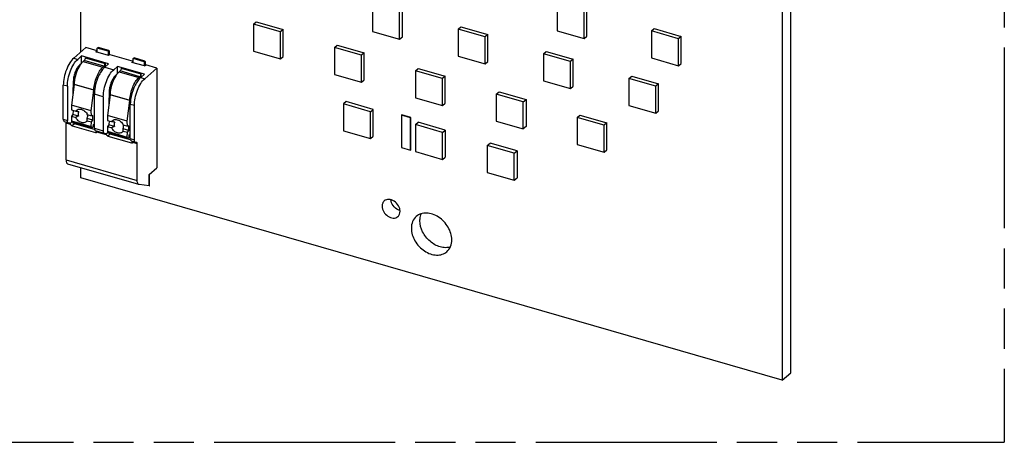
# Model space of a CAD drawing. Header units: millimetres. Extents: x 0 to 210, y 0 to 297.
# Tile 5 of 8: x 103 to 150, y 208 to 228. Entities that reach past the tile are written whole.
import ezdxf

# ---------------------------------------------------------------- set-up
doc = ezdxf.new("R2010")
doc.units = ezdxf.units.MM
doc.header["$LTSCALE"] = 19.36
doc.linetypes.add('PHANTOM', pattern=[0.8, 0.45, -0.05, 0.1, -0.05, 0.1, -0.05])
doc.layers.get('0').update_dxf_attribs({"linetype": 'CONTINUOUS'})
doc.layers.add('DEFAULT_3', color=7, linetype='PHANTOM')

msp = doc.modelspace()

# ---------------------------------------------------------------- linework, layer by layer
at = {"color": 7, "linetype": 'Continuous'}
for p, q in [((105.66518, 226.48696), (105.66518, 254.20002)), ((139.85267, 211.03226), (139.85267, 244.80725)), ((139.44017, 244.45002), (139.44017, 210.67503)), ((119.71584, 228.77563), (119.71584, 227.47659)), ((121.14538, 227.21461), (121.14538, 228.51365)), ((128.59261, 228.81121), (128.59261, 227.51217)), ((130.02214, 227.25018), (130.02214, 228.54922)), ((121.01488, 227.10159), (121.01488, 228.40063)), ((129.89164, 227.13717), (129.89164, 228.43621)), ((113.97843, 227.8338), (114.10893, 227.94682)), ((113.97843, 227.8338), (113.97843, 226.53476)), ((115.27746, 227.4588), (113.97843, 227.8338)), ((114.10893, 227.94682), (115.40796, 227.57182)), ((115.40796, 227.57182), (115.27746, 227.4588)), ((115.40796, 226.27278), (115.40796, 227.57182)), ((123.82947, 227.58813), (123.95997, 227.70115)), ((125.1285, 227.21313), (123.82947, 227.58813)), ((123.82947, 227.58813), (123.82947, 226.28909)), ((123.95997, 227.70115), (125.259, 227.32615)), ((133.13924, 227.49871), (133.26974, 227.61172)), ((133.26974, 227.61172), (134.56878, 227.23672)), ((115.27746, 226.15976), (115.27746, 227.4588)), ((119.71584, 227.47659), (121.01488, 227.10159)), ((121.01488, 227.10159), (121.14538, 227.21461)), ((125.259, 227.32615), (125.1285, 227.21313)), ((125.1285, 225.91409), (125.1285, 227.21313)), ((125.259, 226.02711), (125.259, 227.32615)), ((128.59261, 227.51217), (129.89164, 227.13717)), ((129.89164, 227.13717), (130.02214, 227.25018)), ((134.43828, 227.12371), (133.13924, 227.49871)), ((133.13924, 227.49871), (133.13924, 226.19967)), ((134.56878, 227.23672), (134.43828, 227.12371)), ((134.43828, 225.82467), (134.43828, 227.12371)), ((134.56878, 225.93768), (134.56878, 227.23672)), ((105.32114, 226.18902), (105.90864, 226.69781)), ((106.4499, 226.54156), (105.90864, 226.69781)), ((106.4557, 226.66978), (106.4932, 226.70226)), ((106.4557, 226.46771), (106.4557, 226.66978)), ((106.97532, 226.51978), (106.4557, 226.66978)), ((107.01282, 226.55226), (106.4932, 226.70226)), ((117.87554, 226.7088), (118.00604, 226.82182)), ((119.17458, 226.3338), (117.87554, 226.7088)), ((117.87554, 226.7088), (117.87554, 225.40976)), ((118.00604, 226.82182), (119.30508, 226.44682)), ((105.70349, 226.29515), (105.51599, 226.13277)), ((105.70349, 225.95316), (105.70349, 226.29515)), ((107.00253, 225.92015), (105.70349, 226.29515)), ((106.3874, 226.48743), (106.4499, 226.54156)), ((106.99362, 226.31243), (106.3874, 226.48743)), ((106.4499, 226.46939), (106.4499, 226.54156)), ((107.01282, 226.55226), (106.97532, 226.51978)), ((106.97532, 226.51978), (106.97532, 226.31771)), ((107.05612, 226.36656), (106.99362, 226.31243)), ((107.01282, 226.55226), (107.05082, 226.51935)), ((107.05082, 226.36656), (107.05082, 226.51935)), ((107.05612, 226.36656), (108.18195, 226.04156)), ((108.18775, 226.16978), (108.22525, 226.20226)), ((108.18775, 225.96771), (108.18775, 226.16978)), ((108.70737, 226.01978), (108.18775, 226.16978)), ((108.74487, 226.05226), (108.22525, 226.20226)), ((113.97843, 226.53476), (115.27746, 226.15976)), ((115.27746, 226.15976), (115.40796, 226.27278)), ((119.30508, 226.44682), (119.17458, 226.3338)), ((119.17458, 225.03476), (119.17458, 226.3338)), ((119.30508, 225.14778), (119.30508, 226.44682)), ((123.82947, 226.28909), (125.1285, 225.91409)), ((127.94309, 226.40063), (128.07359, 226.51365)), ((129.24212, 226.02563), (127.94309, 226.40063)), ((127.94309, 226.40063), (127.94309, 225.10159)), ((128.07359, 226.51365), (129.37262, 226.13865)), ((129.37262, 226.13865), (129.24212, 226.02563)), ((129.37262, 224.83961), (129.37262, 226.13865)), ((133.13924, 226.19967), (134.43828, 225.82467)), ((105.69009, 225.93713), (105.61364, 225.87092)), ((105.7767, 226.02864), (105.8267, 226.07194)), ((106.77933, 225.79694), (106.72933, 225.75364)), ((106.81503, 225.75777), (107.00253, 225.92015)), ((106.82933, 225.92684), (106.82933, 225.77015)), ((107.43554, 225.79515), (107.24804, 225.63277)), ((107.43554, 225.45316), (107.43554, 225.79515)), ((108.73458, 225.42015), (107.43554, 225.79515)), ((108.11945, 225.98743), (108.18195, 226.04156)), ((108.72567, 225.81243), (108.11945, 225.98743)), ((108.18195, 225.96939), (108.18195, 226.04156)), ((108.74487, 226.05226), (108.70737, 226.01978)), ((108.70737, 226.01978), (108.70737, 225.81771)), ((108.72567, 225.81243), (108.78817, 225.86656)), ((108.74194, 225.20152), (109.32944, 225.71031)), ((108.74487, 226.05226), (108.78287, 226.01935)), ((108.78287, 225.86656), (108.78287, 226.01935)), ((109.32944, 225.71031), (108.78817, 225.86656)), ((109.32944, 225.71031), (109.32944, 220.90386)), ((121.77265, 225.5838), (121.90315, 225.69682)), ((121.90315, 225.69682), (123.20219, 225.32182)), ((125.1285, 225.91409), (125.259, 226.02711)), ((129.24212, 224.72659), (129.24212, 226.02563)), ((134.43828, 225.82467), (134.56878, 225.93768)), ((107.42215, 225.43713), (107.34569, 225.37092)), ((107.50875, 225.52864), (107.55875, 225.57194)), ((108.51138, 225.29694), (108.46138, 225.25364)), ((108.54708, 225.25777), (108.73458, 225.42015)), ((108.56138, 225.42684), (108.56138, 225.27015)), ((117.87554, 225.40976), (119.17458, 225.03476)), ((123.07169, 225.2088), (121.77265, 225.5838)), ((121.77265, 225.5838), (121.77265, 224.28476)), ((123.20219, 225.32182), (123.07169, 225.2088)), ((123.07169, 223.90976), (123.07169, 225.2088)), ((123.20219, 224.02278), (123.20219, 225.32182)), ((132.05671, 225.21313), (132.18721, 225.32615)), ((133.35574, 224.83813), (132.05671, 225.21313)), ((132.05671, 225.21313), (132.05671, 223.91409)), ((132.18721, 225.32615), (133.48624, 224.95115)), ((104.82114, 223.24722), (104.82114, 224.88998)), ((105.01599, 224.83373), (105.01599, 223.19097)), ((105.33873, 224.92361), (105.21381, 223.92391)), ((105.30157, 225.08772), (105.28376, 224.48372)), ((119.17458, 225.03476), (119.30508, 225.14778)), ((127.94309, 225.10159), (129.24212, 224.72659)), ((129.24212, 224.72659), (129.37262, 224.83961)), ((133.48624, 224.95115), (133.35574, 224.83813)), ((133.35574, 223.53909), (133.35574, 224.83813)), ((133.48624, 223.65211), (133.48624, 224.95115)), ((106.16644, 223.64891), (106.29136, 224.64861)), ((106.31503, 222.81597), (106.31503, 224.45873)), ((106.74804, 224.33373), (106.74804, 222.69097)), ((107.07078, 224.42361), (106.94586, 223.42391)), ((107.03362, 224.58772), (107.01581, 223.98372)), ((121.77265, 224.28476), (123.07169, 223.90976)), ((125.66977, 224.4588), (125.80027, 224.57182)), ((126.96881, 224.0838), (125.66977, 224.4588)), ((125.66977, 224.4588), (125.66977, 223.15976)), ((125.80027, 224.57182), (127.09931, 224.19682)), ((105.21381, 223.92391), (105.22098, 223.69296)), ((106.16644, 223.64891), (105.21381, 223.92391)), ((107.89849, 223.14891), (108.02341, 224.14861)), ((108.04708, 222.31597), (108.04708, 223.95873)), ((108.24194, 222.25972), (108.24194, 223.90248)), ((118.43905, 224.09874), (118.30855, 223.98573)), ((119.60759, 223.61073), (118.30855, 223.98573)), ((118.30855, 223.98573), (118.30855, 222.68669)), ((119.73809, 223.72374), (118.43905, 224.09874)), ((123.07169, 223.90976), (123.20219, 224.02278)), ((126.96881, 224.0838), (127.09931, 224.19682)), ((126.96881, 222.78476), (126.96881, 224.0838)), ((127.09931, 224.19682), (127.09931, 222.89778)), ((132.05671, 223.91409), (133.35574, 223.53909)), ((105.22119, 223.39153), (105.21453, 223.16566)), ((105.22098, 223.69296), (105.41704, 223.63637)), ((105.28479, 223.48029), (105.22119, 223.39153)), ((105.22119, 223.39153), (105.42298, 223.33327)), ((105.29047, 223.67291), (105.28479, 223.48029)), ((105.55818, 223.40137), (105.28479, 223.48029)), ((105.97756, 223.47456), (106.17361, 223.41796)), ((106.17361, 223.41796), (106.16644, 223.64891)), ((106.24396, 223.42717), (106.17361, 223.41796)), ((106.23742, 223.20529), (106.24396, 223.42717)), ((106.94586, 223.42391), (106.95303, 223.19296)), ((107.89849, 223.14891), (106.94586, 223.42391)), ((119.60759, 223.61073), (119.73809, 223.72374)), ((119.60759, 222.31169), (119.60759, 223.61073)), ((119.73809, 222.4247), (119.73809, 223.72374)), ((121.11123, 223.44282), (121.12373, 223.45365)), ((121.54424, 223.31782), (121.11123, 223.44282)), ((121.11123, 223.44282), (121.11123, 221.88398)), ((121.55674, 223.32865), (121.12373, 223.45365)), ((121.54424, 223.31782), (121.55674, 223.32865)), ((121.54424, 221.75898), (121.54424, 223.31782)), ((121.55674, 221.7698), (121.55674, 223.32865)), ((129.56688, 223.3338), (129.69738, 223.44682)), ((130.86592, 222.9588), (129.56688, 223.3338)), ((129.56688, 223.3338), (129.56688, 222.03476)), ((129.69738, 223.44682), (130.99642, 223.07182)), ((133.35574, 223.53909), (133.48624, 223.65211)), ((105.07166, 223.05903), (104.8768, 223.11528)), ((104.95864, 221.28515), (104.95864, 223.0538)), ((105.07849, 223.0576), (105.07168, 223.05913)), ((105.12849, 223.0509), (105.07849, 223.0576)), ((105.13123, 223.05032), (105.12849, 223.0509)), ((106.18935, 222.83329), (105.23672, 223.10829)), ((105.2401, 222.93595), (106.36593, 222.61095)), ((106.32165, 222.75363), (105.3526, 223.03338)), ((106.23742, 223.20529), (105.96403, 223.28421)), ((105.97202, 223.17478), (106.17381, 223.11653)), ((106.16715, 222.89066), (106.17381, 223.11653)), ((106.17381, 223.11653), (106.23742, 223.20529)), ((106.21447, 222.84061), (106.2644, 222.87932)), ((106.2644, 222.87932), (106.26767, 222.99026)), ((106.31503, 222.92875), (106.26627, 222.94282)), ((106.26767, 222.99026), (106.31503, 223.03128)), ((106.95324, 222.89153), (106.94658, 222.66566)), ((106.95303, 223.19296), (107.14909, 223.13637)), ((107.01684, 222.98029), (106.95324, 222.89153)), ((106.95324, 222.89153), (107.15503, 222.83327)), ((107.02252, 223.17291), (107.01684, 222.98029)), ((107.29024, 222.90137), (107.01684, 222.98029)), ((107.70961, 222.97456), (107.90566, 222.91796)), ((107.90566, 222.91796), (107.89849, 223.14891)), ((107.97601, 222.92717), (107.90566, 222.91796)), ((107.96947, 222.70529), (107.97601, 222.92717)), ((121.77265, 222.98573), (121.90315, 223.09874)), ((123.07169, 222.61073), (121.77265, 222.98573)), ((121.77265, 222.98573), (121.77265, 221.68669)), ((123.20219, 222.72374), (121.90315, 223.09874)), ((125.66977, 223.15976), (126.96881, 222.78476)), ((127.09931, 222.89778), (126.96881, 222.78476)), ((130.99642, 223.07182), (130.86592, 222.9588)), ((130.86592, 221.65976), (130.86592, 222.9588)), ((130.99642, 221.77278), (130.99642, 223.07182)), ((106.80371, 222.55903), (106.37069, 222.68403)), ((106.43137, 222.62198), (106.43664, 222.62714)), ((106.81054, 222.5576), (106.80373, 222.55913)), ((106.86054, 222.5509), (106.81054, 222.5576)), ((106.86328, 222.55032), (106.86054, 222.5509)), ((107.9214, 222.33329), (106.96877, 222.60829)), ((106.97215, 222.43595), (108.09798, 222.11095)), ((108.0537, 222.25363), (107.08465, 222.53338)), ((107.96947, 222.70529), (107.69608, 222.78421)), ((107.70407, 222.67478), (107.90587, 222.61653)), ((107.89921, 222.39066), (107.90587, 222.61653)), ((107.90587, 222.61653), (107.96947, 222.70529)), ((107.94652, 222.34061), (107.99645, 222.37932)), ((107.99645, 222.37932), (107.99972, 222.49026)), ((108.04708, 222.42875), (107.99832, 222.44282)), ((107.99972, 222.49026), (108.04708, 222.53128)), ((118.30855, 222.68669), (119.60759, 222.31169)), ((119.60759, 222.31169), (119.73809, 222.4247)), ((123.07169, 222.61073), (123.20219, 222.72374)), ((123.07169, 221.31169), (123.07169, 222.61073)), ((123.20219, 222.72374), (123.20219, 221.4247)), ((108.2976, 222.12778), (108.10274, 222.18403)), ((108.16342, 222.12198), (108.16869, 222.12714)), ((108.30444, 222.12635), (108.29763, 222.12788)), ((108.35444, 222.11965), (108.30444, 222.12635)), ((108.35716, 222.11904), (108.35444, 222.11965)), ((108.37944, 220.29765), (108.37944, 222.0663)), ((121.11123, 221.88398), (121.54424, 221.75898)), ((125.23676, 221.98573), (125.36726, 222.09874)), ((126.53579, 221.61073), (125.23676, 221.98573)), ((125.23676, 221.98573), (125.23676, 220.68669)), ((126.66629, 221.72374), (125.36726, 222.09874)), ((129.56688, 222.03476), (130.86592, 221.65976)), ((121.54424, 221.75898), (121.55674, 221.7698)), ((121.77265, 221.68669), (123.07169, 221.31169)), ((123.07169, 221.31169), (123.20219, 221.4247)), ((126.53579, 221.61073), (126.66629, 221.72374)), ((126.53579, 220.31169), (126.53579, 221.61073)), ((126.66629, 221.72374), (126.66629, 220.4247)), ((130.86592, 221.65976), (130.99642, 221.77278)), ((108.46293, 220.09974), (105.04213, 221.08724)), ((105.66518, 220.42503), (105.66518, 220.90738)), ((108.96069, 220.58452), (109.32944, 220.90386)), ((108.96069, 220.03227), (108.96069, 220.58452)), ((108.97102, 220.03977), (108.97102, 220.59347)), ((125.23676, 220.68669), (126.53579, 220.31169)), ((139.44017, 210.67503), (105.66518, 220.42503)), ((108.47319, 220.09759), (108.46297, 220.09988)), ((108.96069, 220.03227), (108.47319, 220.09759)), ((126.53579, 220.31169), (126.66629, 220.4247)), ((139.44017, 210.67503), (139.85267, 211.03226))]:
    msp.add_line(p, q, dxfattribs=at)
at = {"color": 9, "linetype": 'Continuous'}
for p, q in [((105.32114, 226.18902), (105.51599, 226.13277)), ((105.8767, 226.20184), (106.82933, 225.92684)), ((105.61364, 225.87092), (105.6357, 225.86455)), ((105.7767, 226.02864), (106.72933, 225.75364)), ((106.77933, 225.79694), (105.8267, 226.07194)), ((106.81503, 225.75777), (107.24804, 225.63277)), ((107.60875, 225.70184), (108.56138, 225.42684)), ((107.34569, 225.37092), (107.36775, 225.36455)), ((107.50875, 225.52864), (108.46138, 225.25364)), ((108.51138, 225.29694), (107.55875, 225.57194)), ((108.54708, 225.25777), (108.74194, 225.20152)), ((105.01599, 224.83373), (104.82114, 224.88998)), ((105.35126, 225.07338), (105.30157, 225.08772)), ((106.29136, 224.64861), (105.33873, 224.92361)), ((105.34004, 224.93982), (106.29267, 224.66482)), ((106.74804, 224.33373), (106.31503, 224.45873)), ((107.08332, 224.57338), (107.03362, 224.58772)), ((108.02341, 224.14861), (107.07078, 224.42361)), ((107.07209, 224.43981), (108.02472, 224.16481)), ((108.24194, 223.90248), (108.04708, 223.95873)), ((104.82114, 223.24722), (105.01599, 223.19097)), ((105.1696, 222.9929), (104.95864, 223.0538)), ((105.14432, 223.0396), (105.23111, 223.11477)), ((105.21453, 223.16566), (106.16715, 222.89066)), ((105.3526, 223.03338), (105.2401, 222.93595)), ((106.31503, 222.81597), (106.74804, 222.69097)), ((106.36593, 222.61095), (106.43041, 222.66679)), ((106.90165, 222.4929), (106.43664, 222.62714)), ((106.87637, 222.5396), (106.96318, 222.61478)), ((106.94658, 222.66566), (107.89921, 222.39066)), ((107.08465, 222.53338), (106.97215, 222.43595)), ((108.04708, 222.31597), (108.24194, 222.25972)), ((108.09798, 222.11095), (108.16246, 222.16679)), ((108.37944, 222.0663), (108.16869, 222.12714)), ((104.95864, 221.28515), (108.37944, 220.29765))]:
    msp.add_line(p, q, dxfattribs=at)
at = {"color": 7, "linetype": 'Continuous'}
for centre, radius, start, end in [((106.6156, 225.19252), 1.18908, 144.125961, 147.269114), ((108.34766, 224.69251), 1.18909, 144.125984, 147.269352), ((106.9103, 224.88287), 1.57129, 174.210572, 177.922793), ((107.09673, 224.86386), 1.75868, 170.808067, 174.207121), ((108.24807, 224.43593), 1.93379, 172.201646, 175.81857), ((108.64251, 224.38285), 1.57145, 174.21137, 177.923294), ((108.82876, 224.36387), 1.75867, 170.808784, 174.207929), ((109.98012, 223.93593), 1.93379, 172.201646, 175.81857), ((105.56838, 223.28225), 0.45213, 26.50601, 29.069259), ((105.57984, 223.288), 0.4393, 25.129512, 26.501068), ((105.46061, 223.16362), 0.33754, 208.532763, 210.370253), ((105.37027, 223.16103), 0.15581, 178.300642, 179.989428), ((106.32289, 222.88603), 0.15581, 178.300642, 179.989428), ((107.30043, 222.78225), 0.45213, 26.50601, 29.069259), ((107.31189, 222.788), 0.4393, 25.129512, 26.501068), ((107.10232, 222.66103), 0.15581, 178.300642, 179.989428), ((108.05495, 222.38603), 0.15581, 178.300642, 179.989428)]:
    msp.add_arc(centre, radius, start, end, dxfattribs=at)
msp.add_ellipse((107.87102, 220.31477), major_axis=(1.09986, -0.27613), ratio=0.06303115, start_param=-0.12135933, end_param=0.01582328, dxfattribs=at)
for points, knots in [([(105.32114, 226.18902), (105.24543, 226.12345), (105.10791, 225.9441), (104.95493, 225.62548), (104.85051, 225.26441), (104.82114, 225.01211), (104.82114, 224.88998)], [0, 0, 0, 0, 0.21113944, 0.46838202, 0.74253771, 1, 1, 1, 1]), ([(105.8767, 226.20184), (105.8767, 226.17673), (105.86624, 226.13012), (105.84338, 226.08639), (105.8267, 226.07194)], [0, 0, 0, 0, 0.53229034, 1, 1, 1, 1]), ([(105.01599, 224.83373), (105.01599, 224.95586), (105.04537, 225.20816), (105.14978, 225.56923), (105.30277, 225.88785), (105.44028, 226.0672), (105.51599, 226.13277)], [0, 0, 0, 0, 0.25746218, 0.53161784, 0.78886046, 1, 1, 1, 1]), ([(105.61364, 225.87092), (105.56808, 225.83147), (105.4848, 225.72431), (105.39086, 225.53335), (105.32466, 225.31553), (105.30378, 225.16255), (105.30157, 225.08772)], [0, 0, 0, 0, 0.21001758, 0.46534851, 0.73912424, 1, 1, 1, 1]), ([(105.61532, 225.83545), (105.55059, 225.73488), (105.44455, 225.50987), (105.38085, 225.27015), (105.36063, 225.1448)], [0, 0, 0, 0, 0.48504952, 1, 1, 1, 1]), ([(105.7767, 226.02864), (105.76586, 226.01925), (105.72022, 225.97666), (105.68026, 225.92824), (105.65208, 225.88932)], [0, 0, 0, 0, 0.22982583, 1, 1, 1, 1]), ([(106.29267, 224.66482), (106.29631, 224.76914), (106.32619, 224.98204), (106.41903, 225.28489), (106.55014, 225.55007), (106.66601, 225.69881), (106.72933, 225.75364)], [0, 0, 0, 0, 0.26147713, 0.53519906, 0.79018802, 1, 1, 1, 1]), ([(106.74899, 225.69296), (106.69553, 225.63432), (106.59618, 225.49414), (106.43484, 225.16775), (106.35831, 224.8896), (106.33216, 224.69832)], [0, 0, 0, 0, 0.21828191, 0.46892435, 1, 1, 1, 1]), ([(106.81503, 225.75777), (106.80944, 225.75292), (106.78646, 225.73233), (106.76479, 225.71029), (106.74899, 225.69296)], [0, 0, 0, 0, 0.23970678, 1, 1, 1, 1]), ([(106.78938, 225.80743), (106.79187, 225.81047), (106.80216, 225.82453), (106.80985, 225.84036), (106.81468, 225.85292)], [0, 0, 0, 0, 0.22637568, 1, 1, 1, 1]), ([(106.81468, 225.85292), (106.81702, 225.85899), (106.825, 225.88288), (106.82933, 225.90816), (106.82933, 225.92684)], [0, 0, 0, 0, 0.25818523, 1, 1, 1, 1]), ([(107.60875, 225.70184), (107.60875, 225.67673), (107.59829, 225.63012), (107.57543, 225.58639), (107.55875, 225.57194)], [0, 0, 0, 0, 0.53229034, 1, 1, 1, 1]), ([(106.74804, 224.33373), (106.74804, 224.45586), (106.77742, 224.70816), (106.88183, 225.06923), (107.03482, 225.38785), (107.17233, 225.5672), (107.24804, 225.63277)], [0, 0, 0, 0, 0.25746218, 0.53161784, 0.78886046, 1, 1, 1, 1]), ([(107.34569, 225.37092), (107.30013, 225.33147), (107.21685, 225.22431), (107.12291, 225.03335), (107.05671, 224.81553), (107.03583, 224.66255), (107.03362, 224.58772)], [0, 0, 0, 0, 0.21001758, 0.46534851, 0.73912424, 1, 1, 1, 1]), ([(107.34737, 225.33544), (107.28263, 225.23488), (107.17659, 225.00986), (107.1129, 224.77013), (107.09268, 224.64478)], [0, 0, 0, 0, 0.48505058, 1, 1, 1, 1]), ([(107.50875, 225.52864), (107.49791, 225.51925), (107.45227, 225.47666), (107.41231, 225.42824), (107.38413, 225.38932)], [0, 0, 0, 0, 0.22982579, 1, 1, 1, 1]), ([(108.02472, 224.16482), (108.02836, 224.26914), (108.05824, 224.48204), (108.15108, 224.78489), (108.28219, 225.05007), (108.39806, 225.19881), (108.46138, 225.25364)], [0, 0, 0, 0, 0.26147718, 0.53519905, 0.79018801, 1, 1, 1, 1]), ([(108.48104, 225.19296), (108.42758, 225.13432), (108.32823, 224.99414), (108.16689, 224.66775), (108.09036, 224.3896), (108.06421, 224.19832)], [0, 0, 0, 0, 0.21828191, 0.46892435, 1, 1, 1, 1]), ([(108.24194, 223.90248), (108.24194, 224.02461), (108.27131, 224.27691), (108.37573, 224.63798), (108.52871, 224.9566), (108.66623, 225.13595), (108.74194, 225.20152)], [0, 0, 0, 0, 0.25746218, 0.53161784, 0.78886046, 1, 1, 1, 1]), ([(108.54708, 225.25777), (108.54149, 225.25292), (108.51851, 225.23233), (108.49684, 225.21029), (108.48104, 225.19296)], [0, 0, 0, 0, 0.23970678, 1, 1, 1, 1]), ([(108.52143, 225.30743), (108.52392, 225.31047), (108.53421, 225.32453), (108.5419, 225.34036), (108.54673, 225.35292)], [0, 0, 0, 0, 0.22637568, 1, 1, 1, 1]), ([(108.54673, 225.35292), (108.54907, 225.35899), (108.55705, 225.38288), (108.56138, 225.40816), (108.56138, 225.42684)], [0, 0, 0, 0, 0.25818523, 1, 1, 1, 1]), ([(106.31943, 224.57693), (106.3187, 224.56688), (106.31619, 224.52752), (106.31503, 224.48808), (106.31503, 224.45873)], [0, 0, 0, 0, 0.25567598, 1, 1, 1, 1]), ([(108.05148, 224.07693), (108.05075, 224.06688), (108.04825, 224.02752), (108.04708, 223.98808), (108.04708, 223.95873)], [0, 0, 0, 0, 0.25567598, 1, 1, 1, 1]), ([(105.41704, 223.63637), (105.43269, 223.66448), (105.48038, 223.71484), (105.54639, 223.73414), (105.57999, 223.73711)], [0, 0, 0, 0, 0.48823353, 1, 1, 1, 1]), ([(105.41704, 223.63637), (105.42765, 223.63628), (105.47686, 223.63455), (105.52587, 223.62895), (105.56409, 223.62343)], [0, 0, 0, 0, 0.21558348, 1, 1, 1, 1]), ([(105.55818, 223.40137), (105.5457, 223.39757), (105.49795, 223.38083), (105.45282, 223.35609), (105.42298, 223.33327)], [0, 0, 0, 0, 0.25779635, 1, 1, 1, 1]), ([(105.97202, 223.17478), (105.95823, 223.15378), (105.92327, 223.11604), (105.82885, 223.0678), (105.68001, 223.07426), (105.5233, 223.17007), (105.44825, 223.27475), (105.42298, 223.33327)], [0, 0, 0, 0, 0.10985948, 0.21983577, 0.4547722, 0.72123002, 1, 1, 1, 1]), ([(105.56409, 223.62343), (105.54474, 223.59324), (105.52449, 223.51518), (105.54226, 223.43849), (105.55818, 223.40137)], [0, 0, 0, 0, 0.4702741, 1, 1, 1, 1]), ([(105.57999, 223.73711), (105.65325, 223.74359), (105.81269, 223.69176), (105.92365, 223.57371), (105.96355, 223.50192)], [0, 0, 0, 0, 0.4724384, 1, 1, 1, 1]), ([(105.96403, 223.28421), (105.96875, 223.29147), (105.98611, 223.3232), (105.99376, 223.35979), (105.99465, 223.38717)], [0, 0, 0, 0, 0.24020436, 1, 1, 1, 1]), ([(105.99465, 223.38717), (105.99488, 223.39444), (105.99449, 223.42444), (105.9888, 223.45428), (105.98212, 223.47599)], [0, 0, 0, 0, 0.2424453, 1, 1, 1, 1]), ([(104.82114, 223.24722), (104.82114, 223.23072), (104.82335, 223.18414), (104.84558, 223.12436), (104.8768, 223.11529)], [0, 0, 0, 0, 0.33666075, 1, 1, 1, 1]), ([(104.95033, 223.09441), (104.95177, 223.0919), (104.95734, 223.07906), (104.95864, 223.06481), (104.95864, 223.0538)], [0, 0, 0, 0, 0.20849026, 1, 1, 1, 1]), ([(105.07166, 223.05904), (105.06289, 223.06159), (105.03963, 223.07735), (105.0196, 223.12604), (105.01599, 223.16723), (105.01599, 223.19097)], [0, 0, 0, 0, 0.18127094, 0.52876932, 1, 1, 1, 1]), ([(105.14432, 223.0396), (105.14347, 223.04094), (105.14015, 223.04557), (105.13519, 223.04918), (105.13123, 223.05033)], [0, 0, 0, 0, 0.27777198, 1, 1, 1, 1]), ([(105.14432, 223.03959), (105.14578, 223.03728), (105.15263, 223.02501), (105.15865, 223.01232), (105.16406, 223.00239)], [0, 0, 0, 0, 0.19466731, 1, 1, 1, 1]), ([(105.1696, 222.9929), (105.17359, 222.98609), (105.19124, 222.96108), (105.21828, 222.94225), (105.2401, 222.93595)], [0, 0, 0, 0, 0.25803579, 1, 1, 1, 1]), ([(105.21446, 223.16106), (105.21446, 223.15446), (105.21535, 223.13584), (105.22423, 223.11191), (105.23672, 223.10829)], [0, 0, 0, 0, 0.33663836, 1, 1, 1, 1]), ([(105.97202, 223.17478), (105.97666, 223.19295), (105.9805, 223.2306), (105.97135, 223.2674), (105.96403, 223.28421)], [0, 0, 0, 0, 0.50557728, 1, 1, 1, 1]), ([(106.18935, 222.83329), (106.18585, 222.83431), (106.17655, 222.84061), (106.16853, 222.86008), (106.16709, 222.87657), (106.16709, 222.88606)], [0, 0, 0, 0, 0.18108319, 0.5286519, 1, 1, 1, 1]), ([(106.21447, 222.84061), (106.21238, 222.839), (106.20513, 222.83402), (106.19535, 222.83156), (106.18935, 222.83329)], [0, 0, 0, 0, 0.29729268, 1, 1, 1, 1]), ([(106.31503, 222.81597), (106.31503, 222.79947), (106.31724, 222.75289), (106.33948, 222.69311), (106.3707, 222.68404)], [0, 0, 0, 0, 0.33666075, 1, 1, 1, 1]), ([(107.14909, 223.13637), (107.16474, 223.16448), (107.21243, 223.21484), (107.27844, 223.23414), (107.31204, 223.23711)], [0, 0, 0, 0, 0.48823353, 1, 1, 1, 1]), ([(107.14909, 223.13637), (107.1597, 223.13628), (107.20892, 223.13455), (107.25792, 223.12895), (107.29614, 223.12343)], [0, 0, 0, 0, 0.21558348, 1, 1, 1, 1]), ([(107.29024, 222.90137), (107.27776, 222.89757), (107.23, 222.88083), (107.18487, 222.85609), (107.15503, 222.83327)], [0, 0, 0, 0, 0.25779635, 1, 1, 1, 1]), ([(107.70407, 222.67478), (107.69028, 222.65378), (107.65532, 222.61604), (107.5609, 222.5678), (107.41206, 222.57426), (107.25535, 222.67007), (107.1803, 222.77475), (107.15503, 222.83327)], [0, 0, 0, 0, 0.10985948, 0.21983577, 0.4547722, 0.72123002, 1, 1, 1, 1]), ([(107.29614, 223.12343), (107.27679, 223.09324), (107.25654, 223.01518), (107.27431, 222.93849), (107.29024, 222.90137)], [0, 0, 0, 0, 0.4702741, 1, 1, 1, 1]), ([(107.31204, 223.23711), (107.3853, 223.24359), (107.54474, 223.19176), (107.6557, 223.07371), (107.6956, 223.00192)], [0, 0, 0, 0, 0.4724384, 1, 1, 1, 1]), ([(107.69608, 222.78421), (107.70081, 222.79147), (107.71816, 222.8232), (107.72581, 222.85979), (107.7267, 222.88717)], [0, 0, 0, 0, 0.24020436, 1, 1, 1, 1]), ([(107.7267, 222.88717), (107.72693, 222.89444), (107.72655, 222.92444), (107.72085, 222.95428), (107.71417, 222.97599)], [0, 0, 0, 0, 0.2424453, 1, 1, 1, 1]), ([(106.36593, 222.61095), (106.37748, 222.60761), (106.40106, 222.60513), (106.42321, 222.61488), (106.43139, 222.62196)], [0, 0, 0, 0, 0.52637161, 1, 1, 1, 1]), ([(106.43664, 222.62714), (106.43882, 222.6296), (106.44567, 222.63866), (106.4484, 222.65158), (106.44585, 222.65932)], [0, 0, 0, 0, 0.28772261, 1, 1, 1, 1]), ([(106.80371, 222.55904), (106.79494, 222.56159), (106.77169, 222.57735), (106.75165, 222.62604), (106.74804, 222.66723), (106.74804, 222.69097)], [0, 0, 0, 0, 0.18127094, 0.52876932, 1, 1, 1, 1]), ([(106.87637, 222.5396), (106.87552, 222.54094), (106.8722, 222.54557), (106.86724, 222.54918), (106.86328, 222.55033)], [0, 0, 0, 0, 0.27777198, 1, 1, 1, 1]), ([(106.90144, 222.49296), (106.89878, 222.49749), (106.89015, 222.51289), (106.88301, 222.52913), (106.87639, 222.53962)], [0, 0, 0, 0, 0.29731342, 1, 1, 1, 1]), ([(106.90165, 222.4929), (106.90564, 222.48609), (106.92329, 222.46108), (106.95033, 222.44225), (106.97215, 222.43595)], [0, 0, 0, 0, 0.25803579, 1, 1, 1, 1]), ([(106.94651, 222.66106), (106.94651, 222.65446), (106.9474, 222.63584), (106.95628, 222.61191), (106.96877, 222.60829)], [0, 0, 0, 0, 0.33663836, 1, 1, 1, 1]), ([(107.70407, 222.67478), (107.70872, 222.69295), (107.71255, 222.7306), (107.7034, 222.7674), (107.69608, 222.78421)], [0, 0, 0, 0, 0.50557728, 1, 1, 1, 1]), ([(107.9214, 222.33329), (107.9179, 222.33431), (107.9086, 222.34061), (107.90058, 222.36008), (107.89914, 222.37657), (107.89914, 222.38606)], [0, 0, 0, 0, 0.18108319, 0.5286519, 1, 1, 1, 1]), ([(107.94652, 222.34061), (107.94443, 222.339), (107.93718, 222.33402), (107.9274, 222.33156), (107.9214, 222.33329)], [0, 0, 0, 0, 0.29729268, 1, 1, 1, 1]), ([(108.04708, 222.31597), (108.04708, 222.29947), (108.04929, 222.25289), (108.07153, 222.19311), (108.10275, 222.18404)], [0, 0, 0, 0, 0.33666075, 1, 1, 1, 1]), ([(108.09798, 222.11095), (108.10953, 222.10761), (108.13311, 222.10513), (108.15526, 222.11488), (108.16344, 222.12196)], [0, 0, 0, 0, 0.52637161, 1, 1, 1, 1]), ([(108.16869, 222.12714), (108.17087, 222.1296), (108.17772, 222.13866), (108.18046, 222.15158), (108.1779, 222.15932)], [0, 0, 0, 0, 0.28772261, 1, 1, 1, 1]), ([(108.2976, 222.12779), (108.28883, 222.13034), (108.26558, 222.1461), (108.24554, 222.19479), (108.24194, 222.23598), (108.24194, 222.25972)], [0, 0, 0, 0, 0.18127094, 0.52876932, 1, 1, 1, 1]), ([(108.37944, 222.0663), (108.37944, 222.0729), (108.37855, 222.09153), (108.36966, 222.11544), (108.35717, 222.11907)], [0, 0, 0, 0, 0.33666075, 1, 1, 1, 1]), ([(104.95864, 221.28515), (104.95864, 221.2604), (104.96157, 221.21478), (104.97683, 221.15418), (105.00246, 221.10888), (105.02898, 221.09107), (105.04213, 221.08725)], [0, 0, 0, 0, 0.3266805, 0.60040041, 0.81920934, 1, 1, 1, 1]), ([(108.46293, 220.09975), (108.44978, 220.10357), (108.42326, 220.12138), (108.39763, 220.16668), (108.38237, 220.22728), (108.37944, 220.2729), (108.37944, 220.29765)], [0, 0, 0, 0, 0.18079066, 0.39959959, 0.6733195, 1, 1, 1, 1]), ([(120.2768, 219.31372), (120.24284, 219.28434), (120.18689, 219.20446), (120.1711, 219.10943), (120.1711, 219.06077)], [0, 0, 0, 0, 0.47993294, 1, 1, 1, 1]), ([(120.1711, 219.06077), (120.1711, 218.96736), (120.23291, 218.77403), (120.40322, 218.59283), (120.57553, 218.50534), (120.70721, 218.47858), (120.83163, 218.49352), (120.9026, 218.53287), (120.93143, 218.55782)], [0, 0, 0, 0, 0.25695714, 0.53080435, 0.6620282, 0.78362588, 0.89512126, 1, 1, 1, 1]), ([(121.03713, 218.81077), (121.03713, 218.90418), (120.97532, 219.09751), (120.80502, 219.27871), (120.6327, 219.3662), (120.50102, 219.39296), (120.3766, 219.37802), (120.30563, 219.33867), (120.2768, 219.31372)], [0, 0, 0, 0, 0.25695714, 0.53080435, 0.6620282, 0.78362588, 0.89512126, 1, 1, 1, 1]), ([(120.95069, 218.88409), (120.85352, 218.92711), (120.68456, 219.06697), (120.59641, 219.26949), (120.58595, 219.37246)], [0, 0, 0, 0, 0.50660948, 1, 1, 1, 1]), ([(120.93143, 218.55782), (120.96539, 218.5872), (121.02134, 218.66708), (121.03713, 218.76211), (121.03713, 218.81077)], [0, 0, 0, 0, 0.47993294, 1, 1, 1, 1]), ([(121.03347, 218.85546), (121.02651, 218.8572), (120.99833, 218.86492), (120.97085, 218.87516), (120.95069, 218.88409)], [0, 0, 0, 0, 0.24550311, 1, 1, 1, 1]), ([(121.8162, 218.5655), (121.73984, 218.49933), (121.61392, 218.31967), (121.5784, 218.10582), (121.5784, 217.99634)], [0, 0, 0, 0, 0.47995595, 1, 1, 1, 1]), ([(123.52695, 217.43384), (123.52695, 217.64399), (123.42227, 217.97004), (123.16023, 218.31977), (122.90448, 218.53787), (122.61693, 218.68353), (122.32072, 218.7438), (122.04077, 218.71015), (121.88103, 218.62167), (121.8162, 218.5655)], [0, 0, 0, 0, 0.25647629, 0.39454764, 0.5316443, 0.6626315, 0.78400864, 0.89530758, 1, 1, 1, 1]), ([(121.9909, 218.35358), (121.9909, 218.38429), (121.99644, 218.50197), (122.02569, 218.61912), (122.06196, 218.69833)], [0, 0, 0, 0, 0.26065824, 1, 1, 1, 1]), ([(123.45486, 217.0887), (123.37905, 217.06651), (123.21306, 217.04686), (122.95847, 217.08894), (122.70581, 217.1966), (122.39262, 217.41807), (122.09453, 217.79712), (121.9909, 218.17303), (121.9909, 218.35358)], [0, 0, 0, 0, 0.10880761, 0.22608807, 0.35179509, 0.48382608, 0.75130126, 1, 1, 1, 1]), ([(121.5784, 217.99634), (121.5784, 217.78619), (121.68308, 217.46014), (121.94512, 217.11041), (122.20087, 216.89231), (122.48842, 216.74665), (122.78463, 216.68638), (123.06457, 216.72003), (123.22432, 216.80851), (123.28915, 216.86468)], [0, 0, 0, 0, 0.25647629, 0.39454764, 0.5316443, 0.6626315, 0.78400864, 0.89530758, 1, 1, 1, 1]), ([(123.28915, 216.86468), (123.36551, 216.93085), (123.49143, 217.11052), (123.52695, 217.32436), (123.52695, 217.43384)], [0, 0, 0, 0, 0.47995595, 1, 1, 1, 1])]:
    msp.add_open_spline(points, degree=3, knots=knots, dxfattribs=at)
for points in [[(106.77933, 225.79694), (106.78299, 225.80011), (106.78631, 225.80368), (106.78938, 225.80743)], [(108.51138, 225.29694), (108.51504, 225.30011), (108.51836, 225.30368), (108.52143, 225.30743)], [(105.34004, 224.93982), (105.33986, 224.9344), (105.3394, 224.92899), (105.33873, 224.92361)], [(106.29136, 224.64861), (106.29203, 224.65399), (106.29248, 224.6594), (106.29267, 224.66482)], [(107.07209, 224.4398), (107.07191, 224.43439), (107.07145, 224.42898), (107.07078, 224.42361)], [(108.02341, 224.14861), (108.02408, 224.15399), (108.02453, 224.1594), (108.02472, 224.16482)], [(105.33519, 223.04018), (105.31147, 223.0519), (105.29102, 223.07254), (105.27878, 223.09599)], [(105.3526, 223.03338), (105.34661, 223.0351), (105.34077, 223.03742), (105.33519, 223.04018)], [(107.06724, 222.54018), (107.04352, 222.5519), (107.02307, 222.57254), (107.01083, 222.59599)], [(107.08465, 222.53338), (107.07866, 222.5351), (107.07282, 222.53742), (107.06724, 222.54018)]]:
    msp.add_open_spline(points, degree=3, dxfattribs=at)
at = {"layer": 'DEFAULT_3', "color": 91, "linetype": 'PHANTOM', "true_color": 0x80ff80}
for p in [(150.12864, 257.68), (50.12864, 207.68)]:
    msp.add_line(p, (150.12864, 207.68), dxfattribs=at)

doc.saveas('drawing.dxf')
